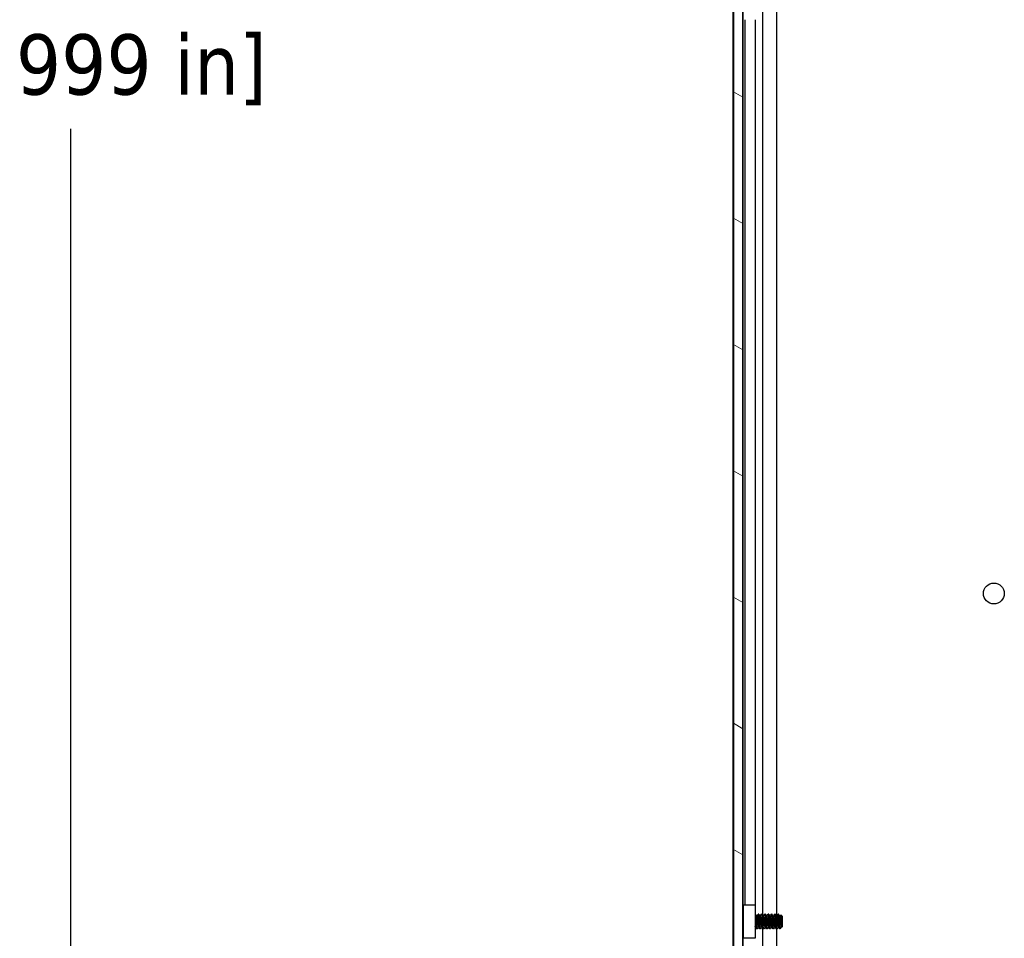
# Model space of a CAD drawing. Header units: millimetres. Extents: x 64 to 1798, y 64 to 1375.
# Tile 42 of 60: x 782 to 973, y 551 to 729. Entities that reach past the tile are written whole.
import ezdxf

# ---------------------------------------------------------------- set-up
doc = ezdxf.new("R2010")
doc.units = ezdxf.units.MM
doc.header["$LTSCALE"] = 6.666667
for name, color, linetype, lineweight in [('Dimension (ANSI)', 7, 'Continuous', 25), ('Hatch (ANSI)', 7, 'Continuous', 18), ('Visible (ANSI)', 7, 'Continuous', 25)]:
    doc.layers.add(name, color=color, linetype=linetype, lineweight=lineweight)
doc.styles.add('Note Text (ANSI)', font='tahoma.ttf')
doc.dimstyles.new('Default - mm (ANSI)', dxfattribs={"dimscale": 6.666667, "dimtxt": 1.75, "dimasz": 1.5, "dimexe": 2, "dimexo": 1, "dimgap": 0.8, "dimtad": 0, "dimtih": 1, "dimtoh": 1, "dimrnd": 1e-08, "dimzin": 0, "dimdsep": 46, "dimtxsty": 'Note Text (ANSI)', "dimblk": 'Filled-2', "dimcen": 0.09, "dimdle": 10, "dimclrd": 256, "dimclre": 256, "dimclrt": 256, "dimadec": 1, "dimazin": 0, "dimtfac": 1.741714, "dimtofl": 0, "dimtmove": 0, "dimatfit": 3, "dimldrblk": 'Filled-1', "dimfxl": 1, "dimtolj": 1, "dimtzin": 0, "dimlwd": -1, "dimlwe": -1, "dimarcsym": 0})

# ---------------------------------------------------------------- blocks, each defined once
blk = doc.blocks.new('Filled-2')
at = {"color": 0}
for p, q in [((0, 0), (-1, 0.167)), ((-1, 0.167), (-1, -0.167)), ((-1, 0), (0, 0)), ((-1, -0.167), (0, 0))]:
    blk.add_line(p, q, dxfattribs=at)
at = {"color": 0, "flags": 128}
blk.add_lwpolyline([(-1, -0.167), (0, 0), (-1, 0.167), (-1, -0.167)], dxfattribs=at)
at = {"color": 0}
blk.add_solid([(-1, -0.167), (0, 0), (-1, 0.167), (-1, -0.167)], dxfattribs=at)
blk = doc.blocks.new('*D10')
at = {"layer": 'Defpoints', "color": 0, "transparency": 16777216}
for p in [(654.21, 1011.84), (792.09, 1011.84), (684.69, 453.06)]:
    blk.add_point(p, dxfattribs=at)
at = {"layer": 'Dimension (ANSI)', "transparency": 16777216}
for p, q in [((660.88, 1011.84), (805.42, 1011.84)), ((792.09, 1001.84), (792.09, 756.85)), ((792.09, 463.06), (792.09, 708.05)), ((691.36, 453.06), (805.42, 453.06))]:
    blk.add_line(p, q, dxfattribs=at)
at = {"layer": 'Dimension (ANSI)', "transparency": 16777216, "xscale": 10, "yscale": 10, "zscale": 10}
for p, rotation in [((792.09, 1011.84), 90), ((792.09, 453.06), 270)]:
    blk.add_blockref('Filled-2', p, dxfattribs=dict(at, rotation=rotation))
at = {"layer": 'Dimension (ANSI)', "transparency": 16777216, "char_height": 11.6667, "attachment_point": 5, "style": 'Note Text (ANSI)'}
for s, insert in [('\\A1; 558.78 mm', (792.09, 743.88)), ('\\A1;[21.999 in]', (792.09, 719.48))]:
    blk.add_mtext(s, dxfattribs=dict(at, insert=insert))
blk = doc.blocks.new('Filled-1')
at = {"color": 0}
for p, q in [((0, 0), (-1, 0.333)), ((-1, 0.333), (-1, -0.333)), ((-1, 0), (0, 0)), ((-1, -0.333), (0, 0))]:
    blk.add_line(p, q, dxfattribs=at)
at = {"color": 0, "flags": 128}
blk.add_lwpolyline([(-1, -0.333), (0, 0), (-1, 0.333), (-1, -0.333)], dxfattribs=at)
at = {"color": 0}
blk.add_solid([(-1, -0.333), (0, 0), (-1, 0.333), (-1, -0.333)], dxfattribs=at)

msp = doc.modelspace()

# ---------------------------------------------------------------- hatches: boundary and pattern name
at = {"layer": 'Hatch (ANSI)'}
h = msp.add_hatch(dxfattribs=at)
h.set_pattern_fill('ANSI31', color=256, scale=169.333333, angle=105, style=0)
h.set_pattern_definition([(150, (0, 0), (-10.58333, -18.33087), [])])
h.paths.add_polyline_path([(920.2523, 460.1469), (922.0557, 460.1469), (922.0557, 1004.7483), (920.2523, 1004.7483)])

# ---------------------------------------------------------------- linework, layer by layer
at = {"layer": 'Visible (ANSI)'}
for p, q in [((920.2523, 1004.7483), (920.2523, 460.1469)), ((922.0557, 460.1469), (922.0557, 1004.7483)), ((920.2392, 469.5576), (920.2392, 995.3376)), ((922.0682, 731.1393), (922.0682, 555.9581)), ((925.8851, 731.3011), (925.8851, 555.9457)), ((928.5918, 731.0252), (928.5918, 555.649)), ((922.4492, 729.1976), (922.4492, 557.8976)), ((924.4812, 729.1976), (924.4812, 557.8976)), ((922.1992, 557.8976), (924.4992, 557.8976)), ((922.1992, 551.3976), (922.1992, 557.8976)), ((924.4992, 557.8976), (924.4992, 551.3976)), ((922.1992, 555.8249), (922.0709, 555.9532)), ((924.5385, 556.07), (924.4992, 556.07)), ((924.856, 555.6404), (924.7866, 555.6404)), ((925.1735, 556.07), (925.0942, 556.07)), ((925.491, 555.6404), (925.4216, 555.6404)), ((925.8085, 556.07), (925.7292, 556.07)), ((926.126, 555.6404), (926.0566, 555.6404)), ((926.4435, 556.07), (926.3642, 556.07)), ((926.761, 555.6404), (926.6916, 555.6404)), ((927.0785, 556.07), (926.9992, 556.07)), ((927.396, 555.6404), (927.3266, 555.6404)), ((927.7135, 556.07), (927.6342, 556.07)), ((928.031, 555.6404), (927.9616, 555.6404)), ((928.3485, 556.07), (928.2692, 556.07)), ((928.666, 555.6404), (928.5966, 555.6404)), ((928.9835, 556.07), (928.9042, 556.07)), ((929.301, 555.6404), (929.2316, 555.6404)), ((929.7773, 555.5938), (929.4542, 555.9168)), ((929.7773, 553.7015), (929.7773, 555.5938)), ((922.1308, 553.4019), (922.0557, 553.3268)), ((922.0682, 553.3393), (922.0682, 469.5576)), ((924.5286, 553.6548), (924.4992, 553.6548)), ((924.856, 553.2252), (924.7767, 553.2252)), ((925.1636, 553.6548), (925.0942, 553.6548)), ((925.491, 553.2252), (925.4117, 553.2252)), ((925.7986, 553.6548), (925.7292, 553.6548)), ((925.8851, 553.5011), (925.8851, 469.5576)), ((926.126, 553.2252), (926.0467, 553.2252)), ((926.4336, 553.6548), (926.3642, 553.6548)), ((926.761, 553.2252), (926.6817, 553.2252)), ((927.0686, 553.6548), (926.9992, 553.6548)), ((927.396, 553.2252), (927.3167, 553.2252)), ((927.7036, 553.6548), (927.6342, 553.6548)), ((928.031, 553.2252), (927.9517, 553.2252)), ((928.3386, 553.6548), (928.2692, 553.6548)), ((928.666, 553.2252), (928.5867, 553.2252)), ((928.5918, 553.2252), (928.5918, 469.5576)), ((928.9736, 553.6548), (928.9042, 553.6548)), ((929.301, 553.2252), (929.2217, 553.2252)), ((929.6086, 553.6548), (929.5392, 553.6548)), ((929.7773, 553.7015), (929.6585, 553.5827)), ((924.4992, 551.3976), (922.1992, 551.3976))]:
    msp.add_line(p, q, dxfattribs=at)
msp.add_circle((970.6582, 618.1376), 2.0193, dxfattribs=at)
msp.add_ellipse((924.5958, 554.6476), major_axis=(0, -0.343), ratio=0.10685664, start_param=0.4127074, end_param=2.72888525, dxfattribs=at)
for points in [[(922.0557, 555.9804), (922.0666, 555.961), (922.0774, 555.9416), (922.0883, 555.9222)], [(924.5525, 556.0576), (924.6335, 555.9127), (924.7147, 555.7678), (924.7963, 555.6232)], [(924.8461, 555.6404), (924.9244, 555.7793), (925.0024, 555.9184), (925.0802, 556.0576)], [(925.1875, 556.0576), (925.2685, 555.9127), (925.3497, 555.7678), (925.4313, 555.6232)], [(925.4811, 555.6404), (925.5594, 555.7793), (925.6374, 555.9184), (925.7152, 556.0576)], [(925.8225, 556.0576), (925.9035, 555.9127), (925.9847, 555.7678), (926.0663, 555.6232)], [(926.1161, 555.6404), (926.1944, 555.7793), (926.2724, 555.9184), (926.3502, 556.0576)], [(926.4575, 556.0576), (926.5385, 555.9127), (926.6197, 555.7678), (926.7013, 555.6232)], [(926.7511, 555.6404), (926.8294, 555.7793), (926.9074, 555.9184), (926.9852, 556.0576)], [(927.0925, 556.0576), (927.1735, 555.9127), (927.2547, 555.7678), (927.3363, 555.6232)], [(927.3861, 555.6404), (927.4644, 555.7793), (927.5424, 555.9184), (927.6202, 556.0576)], [(927.7275, 556.0576), (927.8085, 555.9127), (927.8897, 555.7678), (927.9713, 555.6232)], [(928.0211, 555.6404), (928.0994, 555.7793), (928.1774, 555.9184), (928.2552, 556.0576)], [(928.3625, 556.0576), (928.4435, 555.9127), (928.5247, 555.7678), (928.6063, 555.6232)], [(928.6561, 555.6404), (928.7344, 555.7793), (928.8124, 555.9184), (928.8902, 556.0576)], [(928.9975, 556.0576), (929.0785, 555.9127), (929.1597, 555.7678), (929.2413, 555.6232)], [(929.2911, 555.6404), (929.3423, 555.7312), (929.3933, 555.8221), (929.4443, 555.913)], [(922.1992, 553.2797), (922.1747, 553.3234), (922.1502, 553.3671), (922.1257, 553.4109)], [(924.7627, 553.2376), (924.6817, 553.3826), (924.6005, 553.5274), (924.5189, 553.6721)], [(925.1041, 553.6548), (925.0258, 553.5159), (924.9478, 553.3768), (924.87, 553.2376)], [(925.3977, 553.2376), (925.3167, 553.3826), (925.2355, 553.5274), (925.1539, 553.6721)], [(925.7391, 553.6548), (925.6608, 553.5159), (925.5828, 553.3768), (925.505, 553.2376)], [(926.0327, 553.2376), (925.9517, 553.3826), (925.8705, 553.5274), (925.7889, 553.6721)], [(926.3741, 553.6548), (926.2958, 553.5159), (926.2178, 553.3768), (926.14, 553.2376)], [(926.6677, 553.2376), (926.5867, 553.3826), (926.5055, 553.5274), (926.4239, 553.6721)], [(927.0091, 553.6548), (926.9308, 553.5159), (926.8528, 553.3768), (926.775, 553.2376)], [(927.3027, 553.2376), (927.2217, 553.3826), (927.1405, 553.5274), (927.0589, 553.6721)], [(927.6441, 553.6548), (927.5658, 553.5159), (927.4878, 553.3768), (927.41, 553.2376)], [(927.9377, 553.2376), (927.8567, 553.3826), (927.7755, 553.5274), (927.6939, 553.6721)], [(928.2791, 553.6548), (928.2008, 553.5159), (928.1228, 553.3768), (928.045, 553.2376)], [(928.5727, 553.2376), (928.4917, 553.3826), (928.4105, 553.5274), (928.3289, 553.6721)], [(928.9141, 553.6548), (928.8358, 553.5159), (928.7578, 553.3768), (928.68, 553.2376)], [(929.2077, 553.2376), (929.1267, 553.3826), (929.0455, 553.5274), (928.9639, 553.6721)], [(929.3331, 553.2699), (929.3224, 553.2508), (929.3117, 553.2358), (929.301, 553.2252)], [(929.5491, 553.6548), (929.4768, 553.5267), (929.4049, 553.3983), (929.3331, 553.2699)], [(929.6468, 553.587), (929.6308, 553.6154), (929.6149, 553.6437), (929.5989, 553.6721)]]:
    msp.add_open_spline(points, degree=3, dxfattribs=at)
for points, weights in [([(922.1573, 554.6476), (922.1071, 555.4261), (922.0557, 555.8457)], [1, 0.872099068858, 0.988403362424]), ([(922.0779, 554.6476), (922.0674, 554.8115), (922.0557, 554.971)], [1, 0.97005869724, 0.95350025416]), ([(922.1992, 554.0685), (922.1768, 554.3449), (922.1573, 554.6476)], [0.935553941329, 0.946059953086, 1]), ([(924.5189, 553.6721), (924.5088, 553.69), (924.4992, 553.726)], [0.941196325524, 0.949861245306, 0.967700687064])]:
    msp.add_rational_spline(points, weights, degree=2, dxfattribs=at)
for points, weights, knots in [([(922.1992, 553.3174), (922.1912, 553.3582), (922.1838, 553.4158), (922.1308, 553.8264), (922.0779, 554.6476)], [0.964249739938, 0.978756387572, 1, 0.866025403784, 1], [0.80043162, 0.80043162, 0.80043162, 0.8020833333, 0.8020833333, 0.8125, 0.8125, 0.8125]), ([(924.5917, 555.0257), (924.5497, 555.5879), (924.5121, 555.8794), (924.5059, 555.9278), (924.4992, 555.9644)], [0.948293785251, 0.901018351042, 1, 0.982109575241, 0.968997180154], [0.56522073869, 0.56522073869, 0.56522073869, 0.57291666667, 0.57291666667, 0.57430766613, 0.57430766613, 0.57430766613]), ([(924.6973, 554.6476), (924.6444, 555.4688), (924.5915, 555.8794), (924.5669, 556.07), (924.5385, 556.07)], [1, 0.866025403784, 1, 0.933012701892, 0.933012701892], [0.5, 0.5, 0.5, 0.5104166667, 0.5104166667, 0.515625, 0.515625, 0.515625]), ([(924.7767, 553.2252), (924.7483, 553.2252), (924.7238, 553.4158), (924.6774, 553.7754), (924.6284, 554.4901)], [0.933012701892, 0.933012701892, 1, 0.88068999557, 0.9738811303], [0.546875, 0.546875, 0.546875, 0.5520833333, 0.5520833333, 0.5613598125, 0.5613598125, 0.5613598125]), ([(924.87, 553.2376), (924.8343, 553.1738), (924.8031, 553.4158), (924.7502, 553.8264), (924.6973, 554.6476)], [0.937106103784, 0.916453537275, 1, 0.866025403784, 1], [0.4830875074, 0.4830875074, 0.4830875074, 0.4895833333, 0.4895833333, 0.5, 0.5, 0.5]), ([(925.0942, 553.6548), (925.0658, 553.6548), (925.0413, 553.7878), (924.9883, 554.0744), (924.9354, 554.6476), (924.8825, 555.2208), (924.8296, 555.5074), (924.814, 555.5918), (924.7963, 555.6232)], [0.933012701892, 0.933012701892, 1, 0.866025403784, 1, 0.866025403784, 1, 0.956426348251, 0.941196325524], [0.484375, 0.484375, 0.484375, 0.4895833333, 0.4895833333, 0.5, 0.5, 0.5104166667, 0.5104166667, 0.5138045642, 0.5138045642, 0.5138045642]), ([(925.1539, 553.6721), (925.1362, 553.7034), (925.1206, 553.7878), (925.0677, 554.0744), (925.0148, 554.6476), (924.9619, 555.2208), (924.909, 555.5074), (924.8844, 555.6404), (924.856, 555.6404)], [0.941196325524, 0.956426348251, 1, 0.866025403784, 1, 0.866025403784, 1, 0.933012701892, 0.933012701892], [0.4861954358, 0.4861954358, 0.4861954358, 0.4895833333, 0.4895833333, 0.5, 0.5, 0.5104166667, 0.5104166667, 0.515625, 0.515625, 0.515625]), ([(925.2529, 554.6476), (925.2, 555.4688), (925.1471, 555.8794), (925.1159, 556.1214), (925.0802, 556.0576)], [1, 0.866025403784, 1, 0.916453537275, 0.937106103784], [0.5, 0.5, 0.5, 0.5104166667, 0.5104166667, 0.5169124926, 0.5169124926, 0.5169124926]), ([(925.3323, 554.6476), (925.2794, 555.4688), (925.2265, 555.8794), (925.2019, 556.07), (925.1735, 556.07)], [1, 0.866025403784, 1, 0.933012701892, 0.933012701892], [0.4375, 0.4375, 0.4375, 0.4479166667, 0.4479166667, 0.453125, 0.453125, 0.453125]), ([(925.4117, 553.2252), (925.3833, 553.2252), (925.3588, 553.4158), (925.3058, 553.8264), (925.2529, 554.6476)], [0.933012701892, 0.933012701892, 1, 0.866025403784, 1], [0.484375, 0.484375, 0.484375, 0.4895833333, 0.4895833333, 0.5, 0.5, 0.5]), ([(925.505, 553.2376), (925.4693, 553.1738), (925.4381, 553.4158), (925.3852, 553.8264), (925.3323, 554.6476)], [0.937106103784, 0.916453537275, 1, 0.866025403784, 1], [0.4205875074, 0.4205875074, 0.4205875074, 0.4270833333, 0.4270833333, 0.4375, 0.4375, 0.4375]), ([(925.7292, 553.6548), (925.7008, 553.6548), (925.6763, 553.7878), (925.6233, 554.0744), (925.5704, 554.6476), (925.5175, 555.2208), (925.4646, 555.5074), (925.449, 555.5918), (925.4313, 555.6232)], [0.933012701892, 0.933012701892, 1, 0.866025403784, 1, 0.866025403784, 1, 0.956426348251, 0.941196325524], [0.421875, 0.421875, 0.421875, 0.4270833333, 0.4270833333, 0.4375, 0.4375, 0.4479166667, 0.4479166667, 0.4513045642, 0.4513045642, 0.4513045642]), ([(925.7889, 553.6721), (925.7712, 553.7034), (925.7556, 553.7878), (925.7027, 554.0744), (925.6498, 554.6476), (925.5969, 555.2208), (925.544, 555.5074), (925.5194, 555.6404), (925.491, 555.6404)], [0.941196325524, 0.956426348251, 1, 0.866025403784, 1, 0.866025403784, 1, 0.933012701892, 0.933012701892], [0.4236954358, 0.4236954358, 0.4236954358, 0.4270833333, 0.4270833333, 0.4375, 0.4375, 0.4479166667, 0.4479166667, 0.453125, 0.453125, 0.453125]), ([(925.8879, 554.6476), (925.835, 555.4688), (925.7821, 555.8794), (925.7509, 556.1214), (925.7152, 556.0576)], [1, 0.866025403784, 1, 0.916453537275, 0.937106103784], [0.4375, 0.4375, 0.4375, 0.4479166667, 0.4479166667, 0.4544124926, 0.4544124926, 0.4544124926]), ([(925.9673, 554.6476), (925.9144, 555.4688), (925.8615, 555.8794), (925.8369, 556.07), (925.8085, 556.07)], [1, 0.866025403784, 1, 0.933012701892, 0.933012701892], [0.375, 0.375, 0.375, 0.3854166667, 0.3854166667, 0.390625, 0.390625, 0.390625]), ([(926.0467, 553.2252), (926.0183, 553.2252), (925.9938, 553.4158), (925.9408, 553.8264), (925.8879, 554.6476)], [0.933012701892, 0.933012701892, 1, 0.866025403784, 1], [0.421875, 0.421875, 0.421875, 0.4270833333, 0.4270833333, 0.4375, 0.4375, 0.4375]), ([(926.14, 553.2376), (926.1043, 553.1738), (926.0731, 553.4158), (926.0202, 553.8264), (925.9673, 554.6476)], [0.937106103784, 0.916453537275, 1, 0.866025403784, 1], [0.3580875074, 0.3580875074, 0.3580875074, 0.3645833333, 0.3645833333, 0.375, 0.375, 0.375]), ([(926.3642, 553.6548), (926.3358, 553.6548), (926.3113, 553.7878), (926.2583, 554.0744), (926.2054, 554.6476), (926.1525, 555.2208), (926.0996, 555.5074), (926.084, 555.5918), (926.0663, 555.6232)], [0.933012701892, 0.933012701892, 1, 0.866025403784, 1, 0.866025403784, 1, 0.956426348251, 0.941196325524], [0.359375, 0.359375, 0.359375, 0.3645833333, 0.3645833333, 0.375, 0.375, 0.3854166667, 0.3854166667, 0.3888045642, 0.3888045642, 0.3888045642]), ([(926.4239, 553.6721), (926.4062, 553.7034), (926.3906, 553.7878), (926.3377, 554.0744), (926.2848, 554.6476), (926.2319, 555.2208), (926.179, 555.5074), (926.1544, 555.6404), (926.126, 555.6404)], [0.941196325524, 0.956426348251, 1, 0.866025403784, 1, 0.866025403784, 1, 0.933012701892, 0.933012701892], [0.3611954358, 0.3611954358, 0.3611954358, 0.3645833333, 0.3645833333, 0.375, 0.375, 0.3854166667, 0.3854166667, 0.390625, 0.390625, 0.390625]), ([(926.5229, 554.6476), (926.47, 555.4688), (926.4171, 555.8794), (926.3859, 556.1214), (926.3502, 556.0576)], [1, 0.866025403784, 1, 0.916453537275, 0.937106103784], [0.375, 0.375, 0.375, 0.3854166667, 0.3854166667, 0.3919124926, 0.3919124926, 0.3919124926]), ([(926.6023, 554.6476), (926.5494, 555.4688), (926.4965, 555.8794), (926.4719, 556.07), (926.4435, 556.07)], [1, 0.866025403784, 1, 0.933012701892, 0.933012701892], [0.3125, 0.3125, 0.3125, 0.3229166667, 0.3229166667, 0.328125, 0.328125, 0.328125]), ([(926.6817, 553.2252), (926.6533, 553.2252), (926.6288, 553.4158), (926.5758, 553.8264), (926.5229, 554.6476)], [0.933012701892, 0.933012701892, 1, 0.866025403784, 1], [0.359375, 0.359375, 0.359375, 0.3645833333, 0.3645833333, 0.375, 0.375, 0.375]), ([(926.775, 553.2376), (926.7393, 553.1738), (926.7081, 553.4158), (926.6552, 553.8264), (926.6023, 554.6476)], [0.937106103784, 0.916453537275, 1, 0.866025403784, 1], [0.2955875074, 0.2955875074, 0.2955875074, 0.3020833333, 0.3020833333, 0.3125, 0.3125, 0.3125]), ([(926.9992, 553.6548), (926.9708, 553.6548), (926.9463, 553.7878), (926.8933, 554.0744), (926.8404, 554.6476), (926.7875, 555.2208), (926.7346, 555.5074), (926.719, 555.5918), (926.7013, 555.6232)], [0.933012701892, 0.933012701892, 1, 0.866025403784, 1, 0.866025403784, 1, 0.956426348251, 0.941196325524], [0.296875, 0.296875, 0.296875, 0.3020833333, 0.3020833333, 0.3125, 0.3125, 0.3229166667, 0.3229166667, 0.3263045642, 0.3263045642, 0.3263045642]), ([(927.0589, 553.6721), (927.0412, 553.7034), (927.0256, 553.7878), (926.9727, 554.0744), (926.9198, 554.6476), (926.8669, 555.2208), (926.814, 555.5074), (926.7894, 555.6404), (926.761, 555.6404)], [0.941196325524, 0.956426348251, 1, 0.866025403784, 1, 0.866025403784, 1, 0.933012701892, 0.933012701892], [0.2986954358, 0.2986954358, 0.2986954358, 0.3020833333, 0.3020833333, 0.3125, 0.3125, 0.3229166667, 0.3229166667, 0.328125, 0.328125, 0.328125]), ([(927.1579, 554.6476), (927.105, 555.4688), (927.0521, 555.8794), (927.0209, 556.1214), (926.9852, 556.0576)], [1, 0.866025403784, 1, 0.916453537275, 0.937106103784], [0.3125, 0.3125, 0.3125, 0.3229166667, 0.3229166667, 0.3294124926, 0.3294124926, 0.3294124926]), ([(927.2373, 554.6476), (927.1844, 555.4688), (927.1315, 555.8794), (927.1069, 556.07), (927.0785, 556.07)], [1, 0.866025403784, 1, 0.933012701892, 0.933012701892], [0.25, 0.25, 0.25, 0.2604166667, 0.2604166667, 0.265625, 0.265625, 0.265625]), ([(927.3167, 553.2252), (927.2883, 553.2252), (927.2638, 553.4158), (927.2108, 553.8264), (927.1579, 554.6476)], [0.933012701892, 0.933012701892, 1, 0.866025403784, 1], [0.296875, 0.296875, 0.296875, 0.3020833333, 0.3020833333, 0.3125, 0.3125, 0.3125]), ([(927.41, 553.2376), (927.3743, 553.1738), (927.3431, 553.4158), (927.2902, 553.8264), (927.2373, 554.6476)], [0.937106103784, 0.916453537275, 1, 0.866025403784, 1], [0.2330875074, 0.2330875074, 0.2330875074, 0.2395833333, 0.2395833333, 0.25, 0.25, 0.25]), ([(927.6342, 553.6548), (927.6058, 553.6548), (927.5813, 553.7878), (927.5283, 554.0744), (927.4754, 554.6476), (927.4225, 555.2208), (927.3696, 555.5074), (927.354, 555.5918), (927.3363, 555.6232)], [0.933012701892, 0.933012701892, 1, 0.866025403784, 1, 0.866025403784, 1, 0.956426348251, 0.941196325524], [0.234375, 0.234375, 0.234375, 0.2395833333, 0.2395833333, 0.25, 0.25, 0.2604166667, 0.2604166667, 0.2638045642, 0.2638045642, 0.2638045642]), ([(927.6939, 553.6721), (927.6762, 553.7034), (927.6606, 553.7878), (927.6077, 554.0744), (927.5548, 554.6476), (927.5019, 555.2208), (927.449, 555.5074), (927.4244, 555.6404), (927.396, 555.6404)], [0.941196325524, 0.956426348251, 1, 0.866025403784, 1, 0.866025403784, 1, 0.933012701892, 0.933012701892], [0.2361954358, 0.2361954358, 0.2361954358, 0.2395833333, 0.2395833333, 0.25, 0.25, 0.2604166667, 0.2604166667, 0.265625, 0.265625, 0.265625]), ([(927.7929, 554.6476), (927.74, 555.4688), (927.6871, 555.8794), (927.6559, 556.1214), (927.6202, 556.0576)], [1, 0.866025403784, 1, 0.916453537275, 0.937106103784], [0.25, 0.25, 0.25, 0.2604166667, 0.2604166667, 0.2669124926, 0.2669124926, 0.2669124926]), ([(927.8723, 554.6476), (927.8194, 555.4688), (927.7665, 555.8794), (927.7419, 556.07), (927.7135, 556.07)], [1, 0.866025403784, 1, 0.933012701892, 0.933012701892], [0.1875, 0.1875, 0.1875, 0.1979166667, 0.1979166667, 0.203125, 0.203125, 0.203125]), ([(927.9517, 553.2252), (927.9233, 553.2252), (927.8988, 553.4158), (927.8458, 553.8264), (927.7929, 554.6476)], [0.933012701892, 0.933012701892, 1, 0.866025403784, 1], [0.234375, 0.234375, 0.234375, 0.2395833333, 0.2395833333, 0.25, 0.25, 0.25]), ([(928.045, 553.2376), (928.0093, 553.1738), (927.9781, 553.4158), (927.9252, 553.8264), (927.8723, 554.6476)], [0.937106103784, 0.916453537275, 1, 0.866025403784, 1], [0.1705875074, 0.1705875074, 0.1705875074, 0.1770833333, 0.1770833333, 0.1875, 0.1875, 0.1875]), ([(928.2692, 553.6548), (928.2408, 553.6548), (928.2163, 553.7878), (928.1633, 554.0744), (928.1104, 554.6476), (928.0575, 555.2208), (928.0046, 555.5074), (927.989, 555.5918), (927.9713, 555.6232)], [0.933012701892, 0.933012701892, 1, 0.866025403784, 1, 0.866025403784, 1, 0.956426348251, 0.941196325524], [0.171875, 0.171875, 0.171875, 0.1770833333, 0.1770833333, 0.1875, 0.1875, 0.1979166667, 0.1979166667, 0.2013045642, 0.2013045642, 0.2013045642]), ([(928.3289, 553.6721), (928.3112, 553.7034), (928.2956, 553.7878), (928.2427, 554.0744), (928.1898, 554.6476), (928.1369, 555.2208), (928.084, 555.5074), (928.0594, 555.6404), (928.031, 555.6404)], [0.941196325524, 0.956426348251, 1, 0.866025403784, 1, 0.866025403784, 1, 0.933012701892, 0.933012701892], [0.1736954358, 0.1736954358, 0.1736954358, 0.1770833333, 0.1770833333, 0.1875, 0.1875, 0.1979166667, 0.1979166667, 0.203125, 0.203125, 0.203125]), ([(928.4279, 554.6476), (928.375, 555.4688), (928.3221, 555.8794), (928.2909, 556.1214), (928.2552, 556.0576)], [1, 0.866025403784, 1, 0.916453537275, 0.937106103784], [0.1875, 0.1875, 0.1875, 0.1979166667, 0.1979166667, 0.2044124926, 0.2044124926, 0.2044124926]), ([(928.5073, 554.6476), (928.4544, 555.4688), (928.4015, 555.8794), (928.3769, 556.07), (928.3485, 556.07)], [1, 0.866025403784, 1, 0.933012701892, 0.933012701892], [0.125, 0.125, 0.125, 0.1354166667, 0.1354166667, 0.140625, 0.140625, 0.140625]), ([(928.5867, 553.2252), (928.5583, 553.2252), (928.5338, 553.4158), (928.4808, 553.8264), (928.4279, 554.6476)], [0.933012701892, 0.933012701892, 1, 0.866025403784, 1], [0.171875, 0.171875, 0.171875, 0.1770833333, 0.1770833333, 0.1875, 0.1875, 0.1875]), ([(928.68, 553.2376), (928.6443, 553.1738), (928.6131, 553.4158), (928.5602, 553.8264), (928.5073, 554.6476)], [0.937106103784, 0.916453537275, 1, 0.866025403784, 1], [0.1080875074, 0.1080875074, 0.1080875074, 0.1145833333, 0.1145833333, 0.125, 0.125, 0.125]), ([(928.9042, 553.6548), (928.8758, 553.6548), (928.8513, 553.7878), (928.7983, 554.0744), (928.7454, 554.6476), (928.6925, 555.2208), (928.6396, 555.5074), (928.624, 555.5918), (928.6063, 555.6232)], [0.933012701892, 0.933012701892, 1, 0.866025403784, 1, 0.866025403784, 1, 0.956426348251, 0.941196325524], [0.109375, 0.109375, 0.109375, 0.1145833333, 0.1145833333, 0.125, 0.125, 0.1354166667, 0.1354166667, 0.1388045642, 0.1388045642, 0.1388045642]), ([(928.9639, 553.6721), (928.9462, 553.7034), (928.9306, 553.7878), (928.8777, 554.0744), (928.8248, 554.6476), (928.7719, 555.2208), (928.719, 555.5074), (928.6944, 555.6404), (928.666, 555.6404)], [0.941196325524, 0.956426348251, 1, 0.866025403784, 1, 0.866025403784, 1, 0.933012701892, 0.933012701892], [0.1111954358, 0.1111954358, 0.1111954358, 0.1145833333, 0.1145833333, 0.125, 0.125, 0.1354166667, 0.1354166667, 0.140625, 0.140625, 0.140625]), ([(929.0629, 554.6476), (929.01, 555.4688), (928.9571, 555.8794), (928.9259, 556.1214), (928.8902, 556.0576)], [1, 0.866025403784, 1, 0.916453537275, 0.937106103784], [0.125, 0.125, 0.125, 0.1354166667, 0.1354166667, 0.1419124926, 0.1419124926, 0.1419124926]), ([(929.1423, 554.6476), (929.0894, 555.4688), (929.0365, 555.8794), (929.0119, 556.07), (928.9835, 556.07)], [1, 0.866025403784, 1, 0.933012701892, 0.933012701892], [0.0625, 0.0625, 0.0625, 0.0729166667, 0.0729166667, 0.078125, 0.078125, 0.078125]), ([(929.2217, 553.2252), (929.1933, 553.2252), (929.1688, 553.4158), (929.1158, 553.8264), (929.0629, 554.6476)], [0.933012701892, 0.933012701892, 1, 0.866025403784, 1], [0.109375, 0.109375, 0.109375, 0.1145833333, 0.1145833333, 0.125, 0.125, 0.125]), ([(929.301, 553.2252), (929.2727, 553.2252), (929.2481, 553.4158), (929.1952, 553.8264), (929.1423, 554.6476)], [0.933012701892, 0.933012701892, 1, 0.866025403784, 1], [0.046875, 0.046875, 0.046875, 0.0520833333, 0.0520833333, 0.0625, 0.0625, 0.0625]), ([(929.5392, 553.6548), (929.5108, 553.6548), (929.4863, 553.7878), (929.4333, 554.0744), (929.3804, 554.6476), (929.3275, 555.2208), (929.2746, 555.5074), (929.259, 555.5918), (929.2413, 555.6232)], [0.933012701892, 0.933012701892, 1, 0.866025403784, 1, 0.866025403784, 1, 0.956426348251, 0.941196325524], [0.046875, 0.046875, 0.046875, 0.0520833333, 0.0520833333, 0.0625, 0.0625, 0.0729166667, 0.0729166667, 0.0763045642, 0.0763045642, 0.0763045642]), ([(929.5989, 553.6721), (929.5812, 553.7034), (929.5656, 553.7878), (929.5127, 554.0744), (929.4598, 554.6476), (929.4069, 555.2208), (929.354, 555.5074), (929.3294, 555.6404), (929.301, 555.6404)], [0.941196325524, 0.956426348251, 1, 0.866025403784, 1, 0.866025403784, 1, 0.933012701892, 0.933012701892], [0.0486954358, 0.0486954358, 0.0486954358, 0.0520833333, 0.0520833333, 0.0625, 0.0625, 0.0729166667, 0.0729166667, 0.078125, 0.078125, 0.078125])]:
    msp.add_rational_spline(points, weights, degree=2, knots=knots, dxfattribs=at)
for points, knots in [([(922.1992, 555.5856), (922.169, 555.7074), (922.1456, 555.7872), (922.1137, 555.8713), (922.101, 555.8995), (922.0883, 555.9222)], [-0.0742172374, -0.0742172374, -0.0742172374, -0.0742172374, -0.0413165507, -0.0413165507, -0.0196607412, -0.0196607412, -0.0196607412, -0.0196607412]), ([(924.4992, 555.1977), (924.5136, 555.1788), (924.5269, 555.1592), (924.5552, 555.1115), (924.5694, 555.0827), (924.5934, 555.0231), (924.6031, 554.9921), (924.6105, 554.9618)], [0.0124956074, 0.0124956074, 0.0124956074, 0.0124956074, 0.0195994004, 0.0195994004, 0.029259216, 0.029259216, 0.0392505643, 0.0392505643, 0.0392505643, 0.0392505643]), ([(929.4443, 555.913), (929.4461, 555.9163), (929.448, 555.9182), (929.4587, 555.9204), (929.4676, 555.8897), (929.4829, 555.7802), (929.4905, 555.7), (929.5086, 555.459), (929.5169, 555.3355), (929.5306, 555.1156), (929.5358, 555.0277), (929.5475, 554.8207), (929.5527, 554.7207), (929.5564, 554.6476)], [-0.15822158, -0.15822158, -0.15822158, -0.15822158, -0.148477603, -0.148477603, -0.102508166, -0.102508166, -0.066538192, -0.066538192, -0.038974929, -0.038974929, -0.021985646, -0.021985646, -0.000001, -0.000001, -0.000001, -0.000001]), ([(929.5564, 554.6476), (929.561, 554.5572), (929.5663, 554.458), (929.5783, 554.2577), (929.5839, 554.1724), (929.5981, 553.9734), (929.6067, 553.8692), (929.6215, 553.7177), (929.629, 553.6459), (929.6455, 553.5845), (929.652, 553.5761), (929.6585, 553.5827)], [-0.235586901, -0.235586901, -0.235586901, -0.235586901, -0.203660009, -0.203660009, -0.177946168, -0.177946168, -0.13906218, -0.13906218, -0.107080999, -0.107080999, -0.087730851, -0.087730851, -0.087730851, -0.087730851]), ([(922.0557, 554.2012), (922.0587, 554.146), (922.0618, 554.0923), (922.0738, 553.8927), (922.0828, 553.7635), (922.0975, 553.5851), (922.1044, 553.5047), (922.1175, 553.4328), (922.1216, 553.4182), (922.1257, 553.4109)], [-0.196810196, -0.196810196, -0.196810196, -0.196810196, -0.170743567, -0.170743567, -0.096248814, -0.096248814, -0.041982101, -0.041982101, -0.018759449, -0.018759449, -0.018759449, -0.018759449]), ([(924.6105, 554.3334), (924.6, 554.2903), (924.5846, 554.2455), (924.5463, 554.1663), (924.5244, 554.1305), (924.4992, 554.0975)], [0, 0, 0, 0, 0.0142453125, 0.0142453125, 0.0267228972, 0.0267228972, 0.0267228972, 0.0267228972])]:
    msp.add_open_spline(points, degree=3, knots=knots, dxfattribs=at)

# ---------------------------------------------------------------- dimensions: what is measured, and where the dimension line sits
at = {"layer": 'Dimension (ANSI)'}
dim = msp.add_linear_dim(base=(792.0863, 1011.8376), p1=(684.6945, 453.0576), p2=(654.2145, 1011.8376), angle=90, text=' <> mm\\X[21.999 in]', dimstyle='Default - mm (ANSI)', override={"dimgap": 0.8, "dimdec": 2, "dimpost": '', "dimtol": 0, "dimlim": 0, "dimtp": 0, "dimtm": 0, "dimtdec": 2, "dimatfit": 1}, dxfattribs=at)
dim.commit()
dim.dimension.update_dxf_attribs({"geometry": '*D10', "text_midpoint": (792.0863, 732.4476), "dimtype": 160})

doc.saveas('drawing.dxf')
